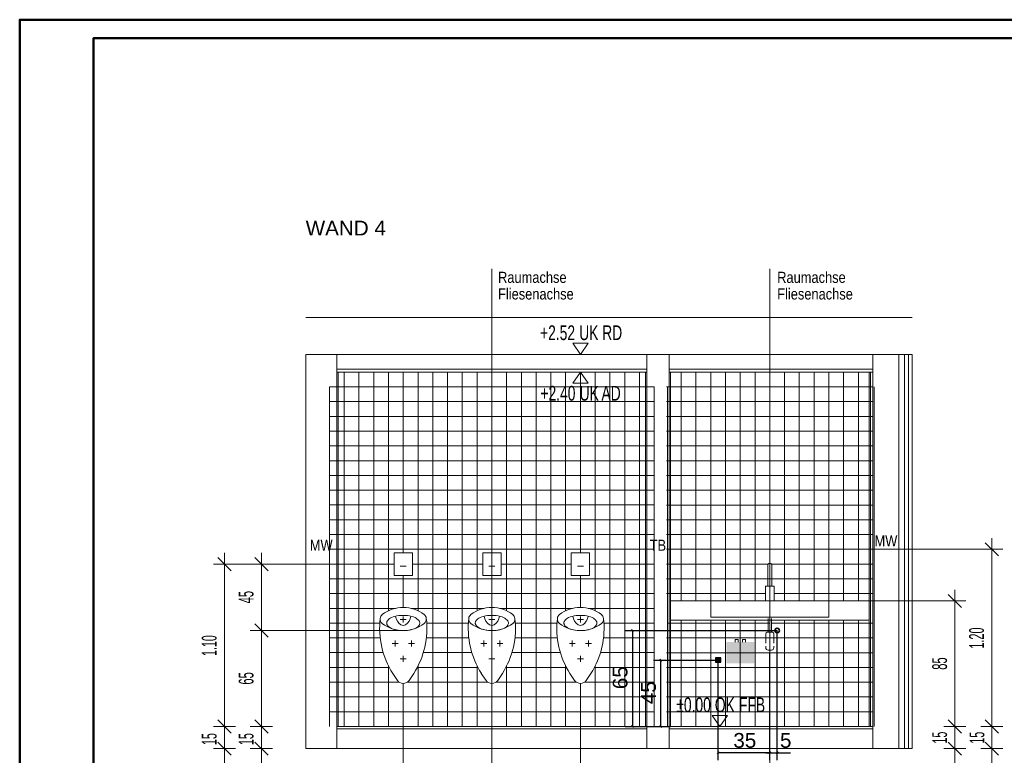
# Model space of a CAD drawing. Extents: x -123 to 337, y 549 to 1143.
# Tile 25 of 26: x -123 to 143, y 944 to 1143. Entities that reach past the tile are written whole.
import ezdxf
from ezdxf.lldxf.tags import DXFTag

# ---------------------------------------------------------------- set-up
doc = ezdxf.new("R2010")
doc.units = 0
doc.layers.get('0').update_dxf_attribs({"lineweight": 35})
doc.layers.add('D-304 Wandabwicklung Herren', color=7, linetype='Continuous', lineweight=25)
doc.layers.add('PLAN_D-304 Fliesenspiegel WC Herren', color=7, linetype='Continuous', lineweight=25)
for name, color, linetype, lineweight, true_color in [('Rahmen', 7, 'Continuous', 35, 0x009900), ('S_Durchlauferhitzer', 7, 'Continuous', 18, 0xb2b200), ('S_Kaltwasser', 7, 'Continuous', 35, 0x005e00), ('S_Steckdose', 5, 'Continuous', 25, 0x0000ff), ('X_Mass', 1, 'Continuous', 25, 0xff0000)]:
    doc.layers.add(name, color=color, linetype=linetype, lineweight=lineweight, true_color=true_color)
doc.styles.get("Standard").update_dxf_attribs({"font": 'arial.ttf'})
tags = doc.linetypes.add('STRICHPUNKT2_S5', pattern=[0.25, 0.2, -0.025, 0, -0.025]).pattern_tags.tags
tags[10:11] = [DXFTag(74, 4), DXFTag(75, 0), DXFTag(340, '0'), DXFTag(46, 1.0), DXFTag(50, 0.0), DXFTag(44, 0.0), DXFTag(45, 0.0)]
tags[8:9] = [DXFTag(74, 4), DXFTag(75, 0), DXFTag(340, '0'), DXFTag(46, 1.0), DXFTag(50, 0.0), DXFTag(44, 0.0), DXFTag(45, 0.0)]
tags[6:7] = [DXFTag(74, 4), DXFTag(75, 0), DXFTag(340, '0'), DXFTag(46, 1.0), DXFTag(50, 0.0), DXFTag(44, 0.0), DXFTag(45, 0.0)]
tags[4:5] = [DXFTag(74, 4), DXFTag(75, 0), DXFTag(340, '0'), DXFTag(46, 1.0), DXFTag(50, 0.0), DXFTag(44, 0.0), DXFTag(45, 0.0)]
tags = doc.linetypes.add('VERDECKT2_S2', pattern=[0.0675, 0.05, -0.0175]).pattern_tags.tags
tags[6:7] = [DXFTag(74, 4), DXFTag(75, 0), DXFTag(340, '0'), DXFTag(46, 1.0), DXFTag(50, 0.0), DXFTag(44, 0.0), DXFTag(45, 0.0)]
tags[4:5] = [DXFTag(74, 4), DXFTag(75, 0), DXFTag(340, '0'), DXFTag(46, 1.0), DXFTag(50, 0.0), DXFTag(44, 0.0), DXFTag(45, 0.0)]

# ---------------------------------------------------------------- blocks, each defined once
blk = doc.blocks.new('Maß-A07EA4Z3VH', base_point=(45.07, 951.13))
at = {"color": 0, "linetype": 'ByBlock', "lineweight": -2, "ltscale": 0.25}
for p, q in [((48.4, 969.39), (65.93, 969.39)), ((50.13, 969.66), (50.67, 969.13)), ((50.4, 951.39), (50.4, 969.39)), ((48.4, 951.39), (53.02, 951.39)), ((50.13, 951.66), (50.67, 951.13))]:
    blk.add_line(p, q, dxfattribs=at)
at = {"color": 0, "linetype": 'ByBlock', "lineweight": -2, "ltscale": 0.25, "insert": (45.07, 957.43), "char_height": 4, "attachment_point": 1, "rotation": 90}
blk.add_mtext('{\\fArial;45}', dxfattribs=at)
blk = doc.blocks.new('Maß-A07EA4Z5VH', base_point=(37.37, 951.13))
at = {"color": 0, "linetype": 'ByBlock', "lineweight": -2, "ltscale": 0.25}
for p, q in [((40.7, 977.39), (81.93, 977.39)), ((42.97, 977.13), (42.43, 977.66)), ((42.7, 977.39), (42.7, 951.39)), ((40.7, 951.39), (53.02, 951.39)), ((42.97, 951.13), (42.43, 951.66))]:
    blk.add_line(p, q, dxfattribs=at)
at = {"color": 0, "linetype": 'ByBlock', "lineweight": -2, "ltscale": 0.25, "insert": (37.37, 961.5), "char_height": 4, "attachment_point": 1, "rotation": 90}
blk.add_mtext('{\\fArial;65}', dxfattribs=at)
blk = doc.blocks.new('Maß-A07EA4Z7VH', base_point=(78.87, 942.3))
at = {"color": 0, "linetype": 'ByBlock', "lineweight": -2, "ltscale": 0.25}
for p, q in [((81.93, 942.3), (81.93, 977.39)), ((79.93, 942.3), (79.93, 971.13)), ((79.67, 944.03), (80.2, 944.57)), ((81.67, 944.03), (82.2, 944.57)), ((78.87, 944.3), (85.57, 944.3))]:
    blk.add_line(p, q, dxfattribs=at)
at = {"color": 0, "linetype": 'ByBlock', "lineweight": -2, "ltscale": 0.25, "insert": (82.69, 949.63), "char_height": 4, "attachment_point": 1}
blk.add_mtext('{\\fArial;5}', dxfattribs=at)
blk = doc.blocks.new('Maß-A07EA4Z9VH', base_point=(65.67, 942.3))
at = {"color": 0, "linetype": 'ByBlock', "lineweight": -2, "ltscale": 0.25}
for p, q in [((79.93, 942.3), (79.93, 971.39)), ((65.93, 942.3), (65.93, 969.39)), ((65.67, 944.03), (66.2, 944.57)), ((79.67, 944.03), (80.2, 944.57)), ((79.93, 944.3), (65.93, 944.3))]:
    blk.add_line(p, q, dxfattribs=at)
at = {"color": 0, "linetype": 'ByBlock', "lineweight": -2, "ltscale": 0.25, "insert": (70.05, 949.63), "char_height": 4, "attachment_point": 1}
blk.add_mtext('{\\fArial;35}', dxfattribs=at)
blk = doc.blocks.new('Referenz-A07EA4ZJVH', base_point=(-77.3, 601.53))
at = {"layer": 'D-304 Wandabwicklung Herren', "color": 0, "linetype": 'STRICHPUNKT2_S5', "lineweight": 18, "ltscale": 0.18}
for p, q in [((4.62, 951.4), (4.62, 1075.41)), ((79.93, 951.39), (79.93, 1075.41))]:
    blk.add_line(p, q, dxfattribs=at)
at = {"layer": 'D-304 Wandabwicklung Herren', "color": 0, "lineweight": 13}
for p, q in [((-45.82, 1062.19), (118.47, 1062.19)), ((30.72, 1055.19), (26.52, 1055.19)), ((26.52, 1055.19), (28.62, 1052.19)), ((28.62, 1052.19), (30.72, 1055.19)), ((-45.82, 1052.19), (118.47, 1052.19)), ((-45.82, 945.39), (-45.82, 1052.19)), ((-37.38, 945.39), (-37.38, 1052.19)), ((46.62, 1052.19), (46.62, 945.39)), ((52.62, 1052.19), (52.62, 945.39)), ((107.87, 1052.19), (107.87, 945.39)), ((114.87, 1052.19), (114.87, 945.39)), ((116.47, 1052.19), (116.47, 945.39)), ((117.47, 1052.19), (117.47, 945.39)), ((118.47, 1052.19), (118.47, 945.39)), ((-37.38, 1048.19), (46.62, 1048.19)), ((-37.38, 1047.39), (46.62, 1047.39)), ((-36.98, 1047.39), (-36.98, 951.39)), ((-35.38, 951.4), (-35.38, 1047.39)), ((-31.38, 951.4), (-31.38, 1047.39)), ((-27.38, 951.4), (-27.38, 1047.39)), ((-23.38, 982.75), (-23.38, 1047.39)), ((-19.38, 998.42), (-19.38, 1047.39)), ((-15.38, 982.75), (-15.38, 1047.39)), ((-11.38, 951.4), (-11.38, 1047.39)), ((-7.38, 951.4), (-7.38, 1047.39)), ((-3.38, 951.4), (-3.38, 1047.39)), ((0.62, 982.75), (0.62, 1047.39)), ((4.62, 998.42), (4.62, 1047.39)), ((8.62, 982.75), (8.62, 1047.39)), ((12.62, 951.4), (12.62, 1047.4)), ((16.62, 951.4), (16.62, 1047.4)), ((20.62, 951.4), (20.62, 1047.39)), ((24.62, 982.75), (24.62, 1047.39)), ((26.52, 1044.39), (28.62, 1047.39)), ((28.62, 1047.39), (30.72, 1044.39)), ((28.62, 998.42), (28.62, 1047.39)), ((32.62, 982.75), (32.62, 1047.39)), ((36.62, 951.4), (36.62, 1047.39)), ((40.62, 951.4), (40.62, 1047.39)), ((44.62, 951.4), (44.62, 1047.39)), ((46.22, 1047.39), (46.22, 951.39)), ((52.62, 1048.19), (107.87, 1048.19)), ((52.62, 1047.39), (107.87, 1047.39)), ((53.02, 1047.39), (53.02, 951.39)), ((55.93, 985.39), (55.93, 1047.39)), ((59.93, 985.39), (59.93, 1047.39)), ((63.93, 985.39), (63.93, 1047.39)), ((67.93, 985.39), (67.93, 1047.39)), ((71.93, 985.39), (71.93, 1047.39)), ((75.93, 985.39), (75.93, 1047.39)), ((79.93, 951.39), (79.93, 1047.39)), ((83.93, 985.39), (83.93, 1047.39)), ((87.93, 985.39), (87.93, 1047.39)), ((91.93, 985.39), (91.93, 1047.39)), ((95.93, 985.39), (95.93, 1047.39)), ((99.93, 985.39), (99.93, 1047.39)), ((103.93, 985.39), (103.93, 1047.39)), ((106.85, 1047.39), (106.85, 951.39)), ((107.25, 1047.39), (107.25, 951.39)), ((-39.38, 951.4), (-39.38, 1043.4)), ((48.62, 1043.4), (-39.38, 1043.4)), ((30.72, 1044.39), (26.52, 1044.39)), ((48.62, 951.4), (48.62, 1043.4)), ((107.93, 1043.39), (51.93, 1043.39)), ((52.25, 951.39), (52.25, 1043.39)), ((108.25, 951.39), (108.25, 1043.39)), ((48.62, 1039.4), (-39.38, 1039.4)), ((107.93, 1039.39), (51.93, 1039.39)), ((48.62, 1035.4), (-39.38, 1035.4)), ((107.93, 1035.39), (51.93, 1035.39)), ((48.62, 1031.4), (-39.38, 1031.4)), ((107.93, 1031.39), (51.93, 1031.39)), ((59.93, 1031.39), (99.93, 1031.39)), ((59.93, 1031.39), (59.93, 999.39)), ((99.93, 1031.39), (99.93, 999.39)), ((48.62, 1027.4), (-39.38, 1027.4)), ((107.93, 1027.39), (51.93, 1027.39)), ((48.62, 1023.4), (-39.38, 1023.4)), ((107.93, 1023.39), (51.93, 1023.39)), ((48.62, 1019.4), (-39.38, 1019.4)), ((107.93, 1019.39), (51.93, 1019.39)), ((48.62, 1015.4), (-39.38, 1015.4)), ((107.93, 1015.39), (51.93, 1015.39)), ((48.62, 1011.4), (-39.38, 1011.4)), ((107.93, 1011.39), (51.93, 1011.39)), ((48.62, 1007.4), (-39.38, 1007.4)), ((107.93, 1007.39), (51.93, 1007.39)), ((48.62, 1003.4), (-39.38, 1003.4)), ((107.93, 1003.39), (51.93, 1003.39)), ((141.87, 997.59), (138.27, 1001.19)), ((140.07, 999.39), (140.07, 1002.39)), ((-67.82, 995.4), (-67.82, 998.4)), ((-57.82, 995.4), (-57.82, 998.4)), ((48.62, 999.4), (-39.38, 999.4)), ((-16.9, 998.42), (-21.86, 998.42)), ((-21.86, 998.42), (-21.86, 992.28)), ((-16.9, 998.42), (-16.9, 992.28)), ((7.1, 998.42), (2.14, 998.42)), ((2.14, 998.42), (2.14, 992.28)), ((7.1, 998.42), (7.1, 992.28)), ((31.1, 998.42), (26.14, 998.42)), ((26.14, 998.42), (26.14, 992.28)), ((31.1, 998.42), (31.1, 992.28)), ((107.93, 999.39), (51.93, 999.39)), ((99.93, 999.39), (59.93, 999.39)), ((140.07, 999.39), (137.07, 999.39)), ((140.07, 999.39), (143.07, 999.39)), ((140.07, 951.39), (140.07, 999.39)), ((-67.82, 995.4), (-70.82, 995.4)), ((-66.02, 993.6), (-69.62, 997.2)), ((-67.82, 995.4), (-64.82, 995.4)), ((-67.82, 951.39), (-67.82, 995.4)), ((-57.82, 995.4), (-60.82, 995.4)), ((-56.02, 993.6), (-59.62, 997.2)), ((-57.82, 995.4), (-54.82, 995.4)), ((-57.82, 977.36), (-57.82, 995.4)), ((-21.86, 995.4), (-39.38, 995.4)), ((2.14, 995.4), (-16.9, 995.4)), ((26.14, 995.4), (7.1, 995.4)), ((48.62, 995.4), (31.1, 995.4)), ((79.52, 995.39), (51.93, 995.39)), ((107.93, 995.39), (80.34, 995.39)), ((-20.18, 994.81), (-18.58, 994.81)), ((3.82, 994.81), (5.42, 994.81)), ((27.82, 994.81), (29.42, 994.81)), ((79.41, 995.07), (79.41, 989.39)), ((80.45, 995.07), (80.45, 989.39)), ((48.62, 991.4), (-39.38, 991.4)), ((-21.86, 992.28), (-16.9, 992.28)), ((-19.38, 983.65), (-19.38, 992.28)), ((2.14, 992.28), (7.1, 992.28)), ((4.62, 983.65), (4.62, 992.28)), ((26.14, 992.28), (31.1, 992.28)), ((28.62, 983.65), (28.62, 992.28)), ((79.41, 991.39), (51.93, 991.39)), ((79.41, 991.43), (80.45, 991.43)), ((107.93, 991.39), (80.45, 991.39)), ((48.62, 987.4), (-39.38, 987.4)), ((78.79, 987.39), (51.93, 987.39)), ((78.79, 985.39), (78.79, 989.39)), ((78.79, 989.39), (81.07, 989.39)), ((81.07, 985.39), (81.07, 989.39)), ((107.93, 987.39), (81.07, 987.39)), ((131.87, 983.59), (128.27, 987.19)), ((130.07, 985.39), (130.07, 988.39)), ((53.02, 985.39), (106.85, 985.39)), ((53.02, 980.19), (53.02, 985.39)), ((106.85, 985.39), (106.85, 980.19)), ((130.07, 985.39), (127.07, 985.39)), ((130.07, 985.39), (133.07, 985.39)), ((130.07, 951.39), (130.07, 985.39)), ((-21.53, 983.4), (-39.38, 983.4)), ((2.47, 983.4), (-17.24, 983.4)), ((26.47, 983.4), (6.76, 983.4)), ((48.62, 983.4), (30.76, 983.4)), ((-56.02, 975.56), (-59.62, 979.16)), ((-25.74, 979.4), (-39.38, 979.4)), ((-23.86, 979.52), (-23.87, 979.43)), ((-23.87, 979.49), (-23.87, 979.49)), ((-23.87, 979.43), (-23.87, 979.43)), ((-23.87, 979.43), (-23.87, 979.43)), ((-23.87, 979.43), (-23.86, 979.3)), ((-23.87, 979.34), (-23.87, 979.34)), ((-23.85, 979.62), (-23.86, 979.52)), ((-23.86, 979.56), (-23.86, 979.56)), ((-23.86, 979.3), (-23.83, 979.17)), ((-23.86, 979.26), (-23.86, 979.26)), ((-23.79, 979.8), (-23.85, 979.62)), ((-23.83, 979.17), (-23.79, 979.05)), ((-23.82, 979.74), (-23.82, 979.74)), ((-23.81, 979.09), (-23.81, 979.09)), ((-23.71, 979.96), (-23.79, 979.8)), ((-23.78, 979.85), (-23.78, 979.85)), ((-23.6, 980.13), (-23.71, 979.96)), ((-23.65, 980.08), (-23.65, 980.08)), ((-23.46, 980.28), (-23.6, 980.13)), ((-23.56, 980.18), (-23.56, 980.18)), ((-23.19, 980.52), (-23.46, 980.28)), ((-23.29, 980.45), (-23.29, 980.45)), ((-22.91, 980.73), (-23.19, 980.52)), ((-23.08, 980.6), (-23.08, 980.6)), ((-22.57, 980.93), (-22.91, 980.73)), ((-22.73, 980.87), (-22.73, 980.87)), ((-22.13, 981.09), (-22.57, 980.93)), ((-22.45, 980.99), (-22.45, 980.99)), ((-21.63, 981.23), (-22.13, 981.09)), ((-21.81, 981.19), (-21.81, 981.19)), ((-21.1, 981.34), (-21.63, 981.23)), ((-21.47, 981.28), (-21.47, 981.28)), ((-20.54, 981.42), (-21.1, 981.34)), ((-20.74, 981.41), (-20.74, 981.41)), ((-19.96, 981.47), (-20.54, 981.42)), ((-20.35, 981.45), (-20.35, 981.45)), ((-20.18, 980.35), (-18.58, 980.35)), ((-19.38, 981.49), (-19.96, 981.47)), ((-19.57, 981.49), (-19.57, 981.49)), ((-18.79, 981.47), (-19.38, 981.49)), ((-19.38, 981.15), (-19.38, 979.55)), ((-19.18, 981.49), (-19.18, 981.49)), ((-18.21, 981.42), (-18.79, 981.47)), ((-18.4, 981.45), (-18.4, 981.45)), ((-17.65, 981.34), (-18.21, 981.42)), ((-18.01, 981.4), (-18.01, 981.4)), ((-17.12, 981.23), (-17.65, 981.34)), ((-17.29, 981.28), (-17.29, 981.28)), ((-16.62, 981.09), (-17.12, 981.23)), ((-16.94, 981.19), (-16.94, 981.19)), ((-16.18, 980.92), (-16.62, 981.09)), ((-16.31, 980.99), (-16.31, 980.99)), ((-15.85, 980.73), (-16.18, 980.92)), ((-16.02, 980.87), (-16.02, 980.87)), ((-15.57, 980.51), (-15.85, 980.73)), ((-15.67, 980.59), (-15.67, 980.59)), ((-15.3, 980.28), (-15.57, 980.51)), ((-15.46, 980.44), (-15.46, 980.44)), ((-15.18, 980.15), (-15.3, 980.28)), ((-15.21, 980.19), (-15.21, 980.19)), ((-15.08, 980.01), (-15.18, 980.15)), ((-15.14, 980.1), (-15.14, 980.1)), ((-15, 979.87), (-15.08, 980.01)), ((-15.02, 979.92), (-15.02, 979.92)), ((-15.01, 978.97), (-14.95, 979.12)), ((-14.94, 979.72), (-15, 979.87)), ((-14.97, 979.82), (-14.97, 979.82)), ((-14.95, 979.12), (-14.91, 979.27)), ((-14.91, 979.57), (-14.94, 979.72)), ((-14.91, 979.62), (-14.91, 979.62)), ((-14.9, 979.42), (-14.91, 979.57)), ((-14.91, 979.27), (-14.9, 979.42)), ((-14.91, 979.22), (-14.91, 979.22)), ((-14.9, 979.52), (-14.9, 979.52)), ((-14.9, 979.32), (-14.9, 979.32)), ((-1.74, 979.4), (-13.02, 979.4)), ((0.14, 979.52), (0.13, 979.43)), ((0.13, 979.49), (0.13, 979.49)), ((0.13, 979.43), (0.13, 979.43)), ((0.13, 979.43), (0.13, 979.43)), ((0.13, 979.43), (0.14, 979.3)), ((0.13, 979.34), (0.13, 979.34)), ((0.15, 979.62), (0.14, 979.52)), ((0.14, 979.56), (0.14, 979.56)), ((0.14, 979.3), (0.17, 979.17)), ((0.14, 979.26), (0.14, 979.26)), ((0.21, 979.8), (0.15, 979.62)), ((0.17, 979.17), (0.21, 979.05)), ((0.18, 979.74), (0.18, 979.74)), ((0.19, 979.09), (0.19, 979.09)), ((0.29, 979.96), (0.21, 979.8)), ((0.22, 979.85), (0.22, 979.85)), ((0.4, 980.13), (0.29, 979.96)), ((0.35, 980.08), (0.35, 980.08)), ((0.54, 980.28), (0.4, 980.13)), ((0.44, 980.18), (0.44, 980.18)), ((0.81, 980.52), (0.54, 980.28)), ((0.71, 980.45), (0.71, 980.45)), ((1.09, 980.73), (0.81, 980.52)), ((0.92, 980.6), (0.92, 980.6)), ((1.43, 980.93), (1.09, 980.73)), ((1.27, 980.87), (1.27, 980.87)), ((1.87, 981.09), (1.43, 980.93)), ((1.55, 980.99), (1.55, 980.99)), ((2.37, 981.23), (1.87, 981.09)), ((2.19, 981.19), (2.19, 981.19)), ((2.9, 981.34), (2.37, 981.23)), ((2.53, 981.28), (2.53, 981.28)), ((3.46, 981.42), (2.9, 981.34)), ((3.26, 981.41), (3.26, 981.41)), ((4.04, 981.47), (3.46, 981.42)), ((3.65, 981.45), (3.65, 981.45)), ((3.82, 980.35), (5.42, 980.35)), ((4.62, 981.49), (4.04, 981.47)), ((4.43, 981.49), (4.43, 981.49)), ((5.21, 981.47), (4.62, 981.49)), ((4.62, 981.15), (4.62, 979.55)), ((4.82, 981.49), (4.82, 981.49)), ((5.79, 981.42), (5.21, 981.47)), ((5.6, 981.45), (5.6, 981.45)), ((6.35, 981.34), (5.79, 981.42)), ((5.99, 981.4), (5.99, 981.4)), ((6.88, 981.23), (6.35, 981.34)), ((6.71, 981.28), (6.71, 981.28)), ((7.38, 981.09), (6.88, 981.23)), ((7.06, 981.19), (7.06, 981.19)), ((7.82, 980.92), (7.38, 981.09)), ((7.69, 980.99), (7.69, 980.99)), ((8.15, 980.73), (7.82, 980.92)), ((7.98, 980.87), (7.98, 980.87)), ((8.43, 980.51), (8.15, 980.73)), ((8.33, 980.59), (8.33, 980.59)), ((8.7, 980.28), (8.43, 980.51)), ((8.54, 980.44), (8.54, 980.44)), ((8.82, 980.15), (8.7, 980.28)), ((8.79, 980.19), (8.79, 980.19)), ((8.92, 980.01), (8.82, 980.15)), ((8.86, 980.1), (8.86, 980.1)), ((9, 979.87), (8.92, 980.01)), ((8.98, 979.92), (8.98, 979.92)), ((8.99, 978.97), (9.05, 979.12)), ((9.06, 979.72), (9, 979.87)), ((9.03, 979.82), (9.03, 979.82)), ((9.05, 979.12), (9.09, 979.27)), ((9.09, 979.57), (9.06, 979.72)), ((9.09, 979.62), (9.09, 979.62)), ((9.1, 979.42), (9.09, 979.57)), ((9.09, 979.27), (9.1, 979.42)), ((9.09, 979.22), (9.09, 979.22)), ((9.1, 979.52), (9.1, 979.52)), ((9.1, 979.32), (9.1, 979.32)), ((22.26, 979.4), (10.98, 979.4)), ((24.14, 979.52), (24.13, 979.43)), ((24.13, 979.49), (24.13, 979.49)), ((24.13, 979.43), (24.13, 979.43)), ((24.13, 979.43), (24.13, 979.43)), ((24.13, 979.43), (24.14, 979.3)), ((24.13, 979.34), (24.13, 979.34)), ((24.15, 979.62), (24.14, 979.52)), ((24.14, 979.56), (24.14, 979.56)), ((24.14, 979.3), (24.17, 979.17)), ((24.14, 979.26), (24.14, 979.26)), ((24.21, 979.8), (24.15, 979.62)), ((24.17, 979.17), (24.21, 979.05)), ((24.18, 979.74), (24.18, 979.74)), ((24.19, 979.09), (24.19, 979.09)), ((24.29, 979.96), (24.21, 979.8)), ((24.22, 979.85), (24.22, 979.85)), ((24.4, 980.13), (24.29, 979.96)), ((24.35, 980.08), (24.35, 980.08)), ((24.54, 980.28), (24.4, 980.13)), ((24.44, 980.18), (24.44, 980.18)), ((24.81, 980.52), (24.54, 980.28)), ((24.71, 980.45), (24.71, 980.45)), ((25.09, 980.73), (24.81, 980.52)), ((24.92, 980.6), (24.92, 980.6)), ((25.43, 980.93), (25.09, 980.73)), ((25.27, 980.87), (25.27, 980.87)), ((25.87, 981.09), (25.43, 980.93)), ((25.55, 980.99), (25.55, 980.99)), ((26.37, 981.23), (25.87, 981.09)), ((26.19, 981.19), (26.19, 981.19)), ((26.9, 981.34), (26.37, 981.23)), ((26.53, 981.28), (26.53, 981.28)), ((27.46, 981.42), (26.9, 981.34)), ((27.26, 981.41), (27.26, 981.41)), ((28.04, 981.47), (27.46, 981.42)), ((27.65, 981.45), (27.65, 981.45)), ((27.82, 980.35), (29.42, 980.35)), ((28.62, 981.49), (28.04, 981.47)), ((28.43, 981.49), (28.43, 981.49)), ((29.21, 981.47), (28.62, 981.49)), ((28.62, 981.15), (28.62, 979.55)), ((28.82, 981.49), (28.82, 981.49)), ((29.79, 981.42), (29.21, 981.47)), ((29.6, 981.45), (29.6, 981.45)), ((30.35, 981.34), (29.79, 981.42)), ((29.99, 981.4), (29.99, 981.4)), ((30.88, 981.23), (30.35, 981.34)), ((30.71, 981.28), (30.71, 981.28)), ((31.38, 981.09), (30.88, 981.23)), ((31.06, 981.19), (31.06, 981.19)), ((31.82, 980.92), (31.38, 981.09)), ((31.69, 980.99), (31.69, 980.99)), ((32.15, 980.73), (31.82, 980.92)), ((31.98, 980.87), (31.98, 980.87)), ((32.43, 980.51), (32.15, 980.73)), ((32.33, 980.59), (32.33, 980.59)), ((32.7, 980.28), (32.43, 980.51)), ((32.54, 980.44), (32.54, 980.44)), ((32.82, 980.15), (32.7, 980.28)), ((32.79, 980.19), (32.79, 980.19)), ((32.92, 980.01), (32.82, 980.15)), ((32.86, 980.1), (32.86, 980.1)), ((33, 979.87), (32.92, 980.01)), ((32.98, 979.92), (32.98, 979.92)), ((32.99, 978.97), (33.05, 979.12)), ((33.06, 979.72), (33, 979.87)), ((33.03, 979.82), (33.03, 979.82)), ((33.05, 979.12), (33.09, 979.27)), ((33.09, 979.57), (33.06, 979.72)), ((33.09, 979.62), (33.09, 979.62)), ((33.1, 979.42), (33.09, 979.57)), ((33.09, 979.27), (33.1, 979.42)), ((33.09, 979.22), (33.09, 979.22)), ((33.1, 979.52), (33.1, 979.52)), ((33.1, 979.32), (33.1, 979.32)), ((48.62, 979.4), (34.98, 979.4)), ((79.8, 979.39), (52.25, 979.39)), ((106.85, 980.19), (53.02, 980.19)), ((55.93, 951.39), (55.93, 980.19)), ((59.93, 951.39), (59.93, 980.19)), ((63.93, 951.39), (63.93, 980.19)), ((67.93, 951.39), (67.93, 980.19)), ((71.93, 951.39), (71.93, 980.19)), ((75.93, 951.39), (75.93, 980.19)), ((79.48, 980.19), (79.48, 976.95)), ((80.38, 980.19), (80.38, 976.95)), ((107.93, 979.39), (80.38, 979.39)), ((83.93, 951.39), (83.93, 980.19)), ((87.93, 951.39), (87.93, 980.19)), ((91.93, 951.39), (91.93, 980.19)), ((95.93, 951.39), (95.93, 980.19)), ((99.93, 951.39), (99.93, 980.19)), ((103.93, 951.39), (103.93, 980.19)), ((-57.82, 977.36), (-60.82, 977.36)), ((-57.82, 977.36), (-54.82, 977.36)), ((-57.82, 951.39), (-57.82, 977.36)), ((-23.79, 979.05), (-23.73, 978.93)), ((-23.78, 979.01), (-23.78, 979.01)), ((-23.73, 978.93), (-23.66, 978.81)), ((-23.69, 978.85), (-23.69, 978.85)), ((-23.66, 978.81), (-23.58, 978.69)), ((-23.64, 978.77), (-23.64, 978.77)), ((-23.58, 978.69), (-23.36, 978.48)), ((-23.45, 978.54), (-23.45, 978.54)), ((-23.36, 978.48), (-23.1, 978.27)), ((-23.29, 978.4), (-23.29, 978.4)), ((-23.1, 978.27), (-22.84, 978.09)), ((-22.9, 978.14), (-22.9, 978.14)), ((-22.84, 978.09), (-22.55, 977.92)), ((-22.8, 978.02), (-22.8, 978.02)), ((-22.55, 977.92), (-22.16, 977.77)), ((-22.31, 977.81), (-22.31, 977.81)), ((-22.16, 977.77), (-21.73, 977.64)), ((-22.03, 977.72), (-22.03, 977.72)), ((-21.73, 977.64), (-21.26, 977.54)), ((-21.43, 977.57), (-21.43, 977.57)), ((-21.26, 977.54), (-20.77, 977.46)), ((-21.11, 977.5), (-21.11, 977.5)), ((-20.77, 977.46), (-20.27, 977.4)), ((-20.44, 977.41), (-20.44, 977.41)), ((-20.27, 977.4), (-19.75, 977.37)), ((-20.1, 977.38), (-20.1, 977.38)), ((-19.75, 977.37), (-19.23, 977.36)), ((-19.4, 977.36), (-19.4, 977.36)), ((-19.23, 977.36), (-18.7, 977.39)), ((-19.05, 977.36), (-19.05, 977.36)), ((-18.7, 977.39), (-18.19, 977.43)), ((-18.36, 977.41), (-18.36, 977.41)), ((-18.19, 977.43), (-17.7, 977.5)), ((-18.02, 977.45), (-18.02, 977.45)), ((-17.7, 977.5), (-17.22, 977.6)), ((-17.37, 977.56), (-17.37, 977.56)), ((-17.22, 977.6), (-16.77, 977.72)), ((-17.06, 977.63), (-17.06, 977.63)), ((-16.77, 977.72), (-16.36, 977.86)), ((-16.48, 977.8), (-16.48, 977.8)), ((-16.36, 977.86), (-15.99, 978.02)), ((-16.22, 977.9), (-16.22, 977.9)), ((-15.99, 978.02), (-15.67, 978.2)), ((-15.76, 978.13), (-15.76, 978.13)), ((-15.67, 978.2), (-15.44, 978.39)), ((-15.55, 978.26), (-15.55, 978.26)), ((-15.44, 978.39), (-15.26, 978.6)), ((-15.33, 978.53), (-15.33, 978.53)), ((-15.26, 978.6), (-15.09, 978.83)), ((-15.19, 978.68), (-15.19, 978.68)), ((-15.09, 978.83), (-15.01, 978.97)), ((-15.03, 978.93), (-15.03, 978.93)), ((-14.98, 979.02), (-14.98, 979.02)), ((0.21, 979.05), (0.27, 978.93)), ((0.22, 979.01), (0.22, 979.01)), ((0.27, 978.93), (0.34, 978.81)), ((0.31, 978.85), (0.31, 978.85)), ((0.34, 978.81), (0.42, 978.69)), ((0.36, 978.77), (0.36, 978.77)), ((0.42, 978.69), (0.64, 978.48)), ((0.55, 978.54), (0.55, 978.54)), ((0.64, 978.48), (0.9, 978.27)), ((0.71, 978.4), (0.71, 978.4)), ((0.9, 978.27), (1.16, 978.09)), ((1.1, 978.14), (1.1, 978.14)), ((1.16, 978.09), (1.45, 977.92)), ((1.2, 978.02), (1.2, 978.02)), ((1.45, 977.92), (1.84, 977.77)), ((1.69, 977.81), (1.69, 977.81)), ((1.84, 977.77), (2.27, 977.64)), ((1.97, 977.72), (1.97, 977.72)), ((2.27, 977.64), (2.74, 977.54)), ((2.57, 977.57), (2.57, 977.57)), ((2.74, 977.54), (3.23, 977.46)), ((2.89, 977.5), (2.89, 977.5)), ((3.23, 977.46), (3.73, 977.4)), ((3.56, 977.41), (3.56, 977.41)), ((3.73, 977.4), (4.25, 977.37)), ((3.9, 977.38), (3.9, 977.38)), ((4.25, 977.37), (4.77, 977.36)), ((4.6, 977.36), (4.6, 977.36)), ((4.77, 977.36), (5.3, 977.39)), ((4.95, 977.36), (4.95, 977.36)), ((5.3, 977.39), (5.81, 977.43)), ((5.64, 977.41), (5.64, 977.41)), ((5.81, 977.43), (6.3, 977.5)), ((5.98, 977.45), (5.98, 977.45)), ((6.3, 977.5), (6.78, 977.6)), ((6.63, 977.56), (6.63, 977.56)), ((6.78, 977.6), (7.23, 977.72)), ((6.94, 977.63), (6.94, 977.63)), ((7.23, 977.72), (7.64, 977.86)), ((7.52, 977.8), (7.52, 977.8)), ((7.64, 977.86), (8.01, 978.02)), ((7.78, 977.9), (7.78, 977.9)), ((8.01, 978.02), (8.33, 978.2)), ((8.24, 978.13), (8.24, 978.13)), ((8.33, 978.2), (8.56, 978.39)), ((8.45, 978.26), (8.45, 978.26)), ((8.56, 978.39), (8.74, 978.6)), ((8.67, 978.53), (8.67, 978.53)), ((8.74, 978.6), (8.91, 978.83)), ((8.81, 978.68), (8.81, 978.68)), ((8.91, 978.83), (8.99, 978.97)), ((8.97, 978.93), (8.97, 978.93)), ((9.02, 979.02), (9.02, 979.02)), ((24.21, 979.05), (24.27, 978.93)), ((24.22, 979.01), (24.22, 979.01)), ((24.27, 978.93), (24.34, 978.81)), ((24.31, 978.85), (24.31, 978.85)), ((24.34, 978.81), (24.42, 978.69)), ((24.36, 978.77), (24.36, 978.77)), ((24.42, 978.69), (24.64, 978.48)), ((24.55, 978.54), (24.55, 978.54)), ((24.64, 978.48), (24.9, 978.27)), ((24.71, 978.4), (24.71, 978.4)), ((24.9, 978.27), (25.16, 978.09)), ((25.1, 978.14), (25.1, 978.14)), ((25.16, 978.09), (25.45, 977.92)), ((25.2, 978.02), (25.2, 978.02)), ((25.45, 977.92), (25.84, 977.77)), ((25.69, 977.81), (25.69, 977.81)), ((25.84, 977.77), (26.27, 977.64)), ((25.97, 977.72), (25.97, 977.72)), ((26.27, 977.64), (26.74, 977.54)), ((26.57, 977.57), (26.57, 977.57)), ((26.74, 977.54), (27.23, 977.46)), ((26.89, 977.5), (26.89, 977.5)), ((27.23, 977.46), (27.73, 977.4)), ((27.56, 977.41), (27.56, 977.41)), ((27.73, 977.4), (28.25, 977.37)), ((27.9, 977.38), (27.9, 977.38)), ((28.25, 977.37), (28.77, 977.36)), ((28.6, 977.36), (28.6, 977.36)), ((28.77, 977.36), (29.3, 977.39)), ((28.95, 977.36), (28.95, 977.36)), ((29.3, 977.39), (29.81, 977.43)), ((29.64, 977.41), (29.64, 977.41)), ((29.81, 977.43), (30.3, 977.5)), ((29.98, 977.45), (29.98, 977.45)), ((30.3, 977.5), (30.78, 977.6)), ((30.63, 977.56), (30.63, 977.56)), ((30.78, 977.6), (31.23, 977.72)), ((30.94, 977.63), (30.94, 977.63)), ((31.23, 977.72), (31.64, 977.86)), ((31.52, 977.8), (31.52, 977.8)), ((31.64, 977.86), (32.01, 978.02)), ((31.78, 977.9), (31.78, 977.9)), ((32.01, 978.02), (32.33, 978.2)), ((32.24, 978.13), (32.24, 978.13)), ((32.33, 978.2), (32.56, 978.39)), ((32.45, 978.26), (32.45, 978.26)), ((32.56, 978.39), (32.74, 978.6)), ((32.67, 978.53), (32.67, 978.53)), ((32.74, 978.6), (32.91, 978.83)), ((32.81, 978.68), (32.81, 978.68)), ((32.91, 978.83), (32.99, 978.97)), ((32.97, 978.93), (32.97, 978.93)), ((33.02, 979.02), (33.02, 979.02)), ((78.84, 973.99), (78.84, 976.48)), ((79.22, 976.95), (79.93, 976.95)), ((80.65, 976.95), (79.93, 976.95)), ((81.02, 973.99), (81.02, 976.48)), ((-25.63, 975.4), (-39.38, 975.4)), ((-22.38, 973.85), (-20.78, 973.85)), ((-21.58, 974.65), (-21.58, 973.05)), ((-16.38, 973.85), (-17.98, 973.85)), ((-17.18, 974.65), (-17.18, 973.05)), ((-1.63, 975.4), (-13.13, 975.4)), ((1.62, 973.85), (3.22, 973.85)), ((2.42, 974.65), (2.42, 973.05)), ((7.62, 973.85), (6.02, 973.85)), ((6.82, 974.65), (6.82, 973.05)), ((22.37, 975.4), (10.87, 975.4)), ((25.62, 973.85), (27.22, 973.85)), ((26.42, 974.65), (26.42, 973.05)), ((31.62, 973.85), (30.02, 973.85)), ((30.82, 974.65), (30.82, 973.05)), ((48.62, 975.4), (34.87, 975.4)), ((107.93, 975.39), (51.93, 975.39)), ((-24.81, 971.4), (-39.38, 971.4)), ((-0.81, 971.4), (-13.95, 971.4)), ((23.19, 971.4), (10.05, 971.4)), ((48.62, 971.4), (34.05, 971.4)), ((107.93, 971.39), (51.93, 971.39)), ((78.84, 972.74), (78.84, 973.19)), ((79.48, 972.1), (79.93, 972.1)), ((80.38, 972.1), (79.93, 972.1)), ((81.02, 972.74), (81.02, 973.19)), ((-20.18, 969.75), (-18.58, 969.75)), ((-19.38, 970.55), (-19.38, 968.95)), ((3.82, 969.75), (5.42, 969.75)), ((4.62, 970.55), (4.62, 968.95)), ((27.82, 969.75), (29.42, 969.75)), ((28.62, 970.55), (28.62, 968.95)), ((-23.18, 967.4), (-39.38, 967.4)), ((-23.38, 951.4), (-23.38, 967.8)), ((-22.23, 965.75), (-20.96, 963.89)), ((-17.8, 963.89), (-16.53, 965.75)), ((0.82, 967.4), (-15.58, 967.4)), ((-15.38, 951.4), (-15.38, 967.8)), ((0.62, 951.4), (0.62, 967.8)), ((1.77, 965.75), (3.04, 963.89)), ((6.2, 963.89), (7.47, 965.75)), ((24.82, 967.4), (8.42, 967.4)), ((8.62, 951.4), (8.62, 967.8)), ((24.62, 951.4), (24.62, 967.8)), ((25.77, 965.75), (27.04, 963.89)), ((30.2, 963.89), (31.47, 965.75)), ((48.62, 967.4), (32.42, 967.4)), ((32.62, 951.4), (32.62, 967.8)), ((107.93, 967.39), (51.93, 967.39)), ((-20.49, 963.4), (-39.38, 963.4)), ((3.51, 963.4), (-18.28, 963.4)), ((27.51, 963.4), (5.72, 963.4)), ((48.62, 963.4), (29.72, 963.4)), ((107.93, 963.39), (51.93, 963.39)), ((-19.38, 951.4), (-19.38, 963.05)), ((4.62, 951.4), (4.62, 963.05)), ((28.62, 951.4), (28.62, 963.05)), ((48.62, 959.4), (-39.38, 959.4)), ((107.93, 959.39), (51.93, 959.39)), ((48.62, 955.4), (-39.38, 955.4)), ((107.93, 955.39), (51.93, 955.39)), ((-66.02, 949.59), (-69.62, 953.19)), ((-56.02, 949.59), (-59.62, 953.19)), ((68.5, 954.39), (64.3, 954.39)), ((64.3, 954.39), (66.4, 951.39)), ((66.4, 951.39), (68.5, 954.39)), ((131.87, 949.59), (128.27, 953.19)), ((141.87, 949.59), (138.27, 953.19)), ((-67.82, 951.39), (-70.82, 951.39)), ((-67.82, 951.39), (-64.82, 951.39)), ((-67.82, 945.39), (-67.82, 951.39)), ((-57.82, 951.39), (-60.82, 951.39)), ((-57.82, 951.39), (-54.82, 951.39)), ((-57.82, 945.39), (-57.82, 951.39)), ((-37.38, 951.39), (46.62, 951.39)), ((-37.38, 950.79), (46.62, 950.79)), ((52.62, 951.39), (107.87, 951.39)), ((52.62, 950.79), (107.87, 950.79)), ((130.07, 951.39), (127.07, 951.39)), ((130.07, 951.39), (133.07, 951.39)), ((130.07, 946.01), (130.07, 951.39)), ((140.07, 951.39), (137.07, 951.39)), ((140.07, 951.39), (143.07, 951.39)), ((140.07, 949.2), (140.07, 951.39)), ((-66.02, 943.59), (-69.62, 947.19)), ((-56.02, 943.59), (-59.62, 947.19)), ((131.87, 943.59), (128.27, 947.19)), ((141.87, 943.59), (138.27, 947.19)), ((140.07, 945.39), (140.07, 949.2)), ((-67.82, 945.39), (-70.82, 945.39)), ((-67.82, 945.39), (-64.82, 945.39)), ((-67.82, 939.03), (-67.82, 945.39)), ((-57.82, 945.39), (-60.82, 945.39)), ((-57.82, 945.39), (-54.82, 945.39)), ((-57.82, 939.09), (-57.82, 945.39)), ((-45.82, 945.39), (118.47, 945.39)), ((130.07, 945.39), (127.07, 945.39)), ((130.07, 945.39), (130.07, 946.01)), ((130.07, 945.39), (133.07, 945.39)), ((130.07, 937.39), (130.07, 945.39)), ((140.07, 945.39), (137.07, 945.39)), ((140.07, 945.39), (143.07, 945.39)), ((140.07, 937.39), (140.07, 945.39))]:
    blk.add_line(p, q, dxfattribs=at)
at = {"layer": 'D-304 Wandabwicklung Herren', "color": 0, "lineweight": -2}
for p, q in [((28.62, 1052.19), (28.62, 1052.19)), ((28.62, 1052.19), (28.62, 1052.19)), ((28.62, 1052.19), (28.62, 1052.19)), ((28.62, 1052.19), (28.62, 1052.19)), ((28.62, 1047.39), (28.62, 1047.39)), ((28.62, 1047.39), (28.62, 1047.39)), ((28.62, 1047.39), (28.62, 1047.39)), ((28.62, 1047.39), (28.62, 1047.39)), ((66.4, 951.39), (66.4, 951.39)), ((66.4, 951.39), (66.4, 951.39)), ((66.4, 951.39), (66.4, 951.39)), ((66.4, 951.39), (66.4, 951.39))]:
    blk.add_line(p, q, dxfattribs=at)
at = {"layer": 'D-304 Wandabwicklung Herren', "color": 0, "linetype": 'VERDECKT2_S2', "lineweight": 13, "ltscale": 0.13}
for p, q in [((140.07, 999.39), (91.93, 999.39)), ((-21.86, 995.4), (-67.82, 995.4)), ((63.93, 980.99), (63.93, 985.39)), ((130.07, 985.39), (91.49, 985.39)), ((95.93, 985.39), (95.93, 980.99)), ((95.93, 980.99), (63.93, 980.99)), ((79.48, 979.16), (79.48, 980.66)), ((80.38, 979.16), (80.38, 980.66)), ((-19.38, 977.36), (-57.82, 977.36)), ((-19.38, 926.59), (-19.38, 963.05)), ((4.62, 926.59), (4.62, 963.05)), ((28.62, 926.59), (28.62, 963.05)), ((79.93, 926.22), (79.93, 962.67))]:
    blk.add_line(p, q, dxfattribs=at)
at = {"layer": 'D-304 Wandabwicklung Herren', "color": 0, "linetype": 'STRICHPUNKT2_S5', "lineweight": 13, "ltscale": 0.13}
blk.add_line((79.93, 971.13), (79.93, 996.54), dxfattribs=at)
at = {"layer": 'D-304 Wandabwicklung Herren', "color": 0, "lineweight": 13}
for centre, major_axis, end_param in [((79.93, 995.07), (0.52, 0), 3.141593), ((-19.38, 974.28), (5.69, 7.44), 1.306033), ((4.62, 974.28), (5.69, 7.44), 1.306033), ((28.62, 974.28), (5.69, 7.44), 1.306033), ((-2.89, 978), (-22.73, 2.68), 0.681968), ((-24.04, 980.5), (-1.59, 0.16), 0.964077), ((-24.04, 980.5), (-1.04, 1.22), 0.752853), ((-19.38, 986.72), (-5.69, -7.44), 1.306033), ((-18.08, 981.8), (-3.39, -0.53), 0.822275), ((-20.68, 981.8), (1.92, -2.84), 0.822275), ((-35.87, 978), (19.34, -12.25), 0.681968), ((-14.73, 980.5), (1.59, 0.18), 0.752853), ((-14.73, 980.5), (1.04, -1.22), 0.964077), ((21.11, 978), (-22.73, 2.68), 0.681968), ((-0.04, 980.5), (-1.59, 0.16), 0.964077), ((-0.04, 980.5), (-1.04, 1.22), 0.752853), ((4.62, 986.72), (-5.69, -7.44), 1.306033), ((5.92, 981.8), (-3.39, -0.53), 0.822275), ((3.32, 981.8), (1.92, -2.84), 0.822275), ((-11.87, 978), (19.34, -12.25), 0.681968), ((9.27, 980.5), (1.59, 0.18), 0.752853), ((9.27, 980.5), (1.04, -1.22), 0.964077), ((45.11, 978), (-22.73, 2.68), 0.681968), ((23.96, 980.5), (-1.59, 0.16), 0.964077), ((23.96, 980.5), (-1.04, 1.22), 0.752853), ((28.62, 986.72), (-5.69, -7.44), 1.306033), ((29.92, 981.8), (-3.39, -0.53), 0.822275), ((27.32, 981.8), (1.92, -2.84), 0.822275), ((12.13, 978), (19.34, -12.25), 0.681968), ((33.27, 980.5), (1.59, 0.18), 0.752853), ((33.27, 980.5), (1.04, -1.22), 0.964077), ((-19.38, 979.98), (-0.62, -1.03), 1.082354), ((4.62, 979.98), (-0.62, -1.03), 1.082354), ((28.62, 979.98), (-0.62, -1.03), 1.082354), ((79.32, 976.48), (-0.102, 0.469), 1.356659), ((80.54, 976.48), (0.48, 0), 1.356658), ((79.48, 972.74), (-0.64, 0), 1.570796), ((80.38, 972.74), (0, -0.64), 1.570796), ((-19.38, 964.96), (-1.58, -1.07), 1.949443), ((4.62, 964.96), (-1.58, -1.07), 1.949443), ((28.62, 964.96), (-1.58, -1.07), 1.949443)]:
    blk.add_ellipse(centre, major_axis=major_axis, ratio=1, start_param=0, end_param=end_param, dxfattribs=at)
at = {"layer": 'D-304 Wandabwicklung Herren', "color": 0, "lineweight": -2, "char_height": 3, "attachment_point": 1}
for s, insert in [('{\\W0.83;\\fArial;Raumachse}', (6.31, 1074.56)), ('{\\W0.83;\\fArial;Raumachse}', (81.94, 1074.56)), ('{\\W0.83;\\fArial;Fliesenachse}', (6.31, 1070.06)), ('{\\W0.83;\\fArial;Fliesenachse}', (81.94, 1070.06)), ('{\\W0.83;\\fArial;MW}', (108.31, 1003.19)), ('{\\W0.83;\\fArial;MW}', (-44.71, 1001.99)), ('{\\W0.83;\\fArial;TB}', (47.39, 1001.99))]:
    blk.add_mtext(s, dxfattribs=dict(at, insert=insert))
at = {"layer": 'D-304 Wandabwicklung Herren', "color": 0, "lineweight": 35, "char_height": 4, "attachment_point": 1}
for s, insert in [('{\\W0.67;\\fArial;+2.52}', (17.69, 1060.06)), ('{\\W0.67;\\fArial;UK}', (28.29, 1060.06)), ('{\\W0.67;\\fArial;RD}', (34.53, 1060.06)), ('{\\W0.67;\\fArial;+2.40}', (17.79, 1043.66)), ('{\\W0.67;\\fArial;UK}', (28.4, 1043.66)), ('{\\W0.67;\\fArial;AD}', (34.33, 1043.66)), ('{\\W0.67;\\fArial;±0.00}', (54.61, 959.26)), ('{\\W0.67;\\fArial;OK}', (65.03, 959.26)), ('{\\W0.67;\\fArial;FFB}', (71.59, 959.26))]:
    blk.add_mtext(s, dxfattribs=dict(at, insert=insert))
at = {"layer": 'D-304 Wandabwicklung Herren', "color": 0, "lineweight": 35, "char_height": 4, "attachment_point": 1, "rotation": 90}
for s, insert in [('{\\W0.66;\\fArial Narrow;45}', (-63.96, 984.75)), ('{\\W0.64;\\fArial Narrow;1.20}', (133.94, 972.5)), ('{\\W0.63;\\fArial Narrow;1.10}', (-73.96, 970.5)), ('{\\W0.66;\\fArial Narrow;85}', (123.94, 966.76)), ('{\\W0.66;\\fArial Narrow;65}', (-63.96, 962.74)), ('{\\W0.63;\\fArial Narrow;15}', (-73.96, 946.38)), ('{\\W0.63;\\fArial Narrow;15}', (-63.96, 946.38)), ('{\\W0.63;\\fArial Narrow;15}', (123.94, 946.78)), ('{\\W0.63;\\fArial Narrow;15}', (134.05, 946.76))]:
    blk.add_mtext(s, dxfattribs=dict(at, insert=insert))
at = {"layer": 'PLAN_D-304 Fliesenspiegel WC Herren', "color": 0, "lineweight": 35, "char_height": 4, "attachment_point": 1}
for s, insert in [('{\\fArial;WAND}', (-45.82, 1088.4)), ('{\\fArial;4}', (-27.21, 1088.4))]:
    blk.add_mtext(s, dxfattribs=dict(at, insert=insert))
blk = doc.blocks.new('Polylinie-A07EA4ZNVH', base_point=(70.54, 974.28))
at = {"color": 0, "linetype": 'ByBlock', "lineweight": -2, "ltscale": 0.18}
for p, q in [((71.34, 974.93), (70.54, 974.93)), ((70.54, 974.93), (70.54, 974.28)), ((71.34, 974.28), (71.34, 974.93))]:
    blk.add_line(p, q, dxfattribs=at)
blk = doc.blocks.new('Kreis-A07EA4ZPVH', base_point=(81.33, 976.79))
at = {"color": 0, "linetype": 'ByBlock', "lineweight": -2, "ltscale": 0.35}
blk.add_circle((81.93, 977.39), 0.6, dxfattribs=at)
blk = doc.blocks.new('Polylinie-A07EA4ZRVH', base_point=(72.54, 974.28))
at = {"color": 0, "linetype": 'ByBlock', "lineweight": -2, "ltscale": 0.18}
for p, q in [((72.54, 974.28), (72.54, 974.93)), ((72.54, 974.93), (73.34, 974.93)), ((73.34, 974.93), (73.34, 974.28))]:
    blk.add_line(p, q, dxfattribs=at)
blk = doc.blocks.new('Polygon-A07EA4ZTVH', base_point=(68.14, 968.53))
at = {"color": 0, "linetype": 'ByBlock', "lineweight": -2, "ltscale": 0.18}
blk.add_solid([(68.14, 974.25), (75.74, 974.25), (68.14, 968.53), (75.74, 968.53)], dxfattribs=at)
blk = doc.blocks.new('Schraffur-A07EA4ZVVH', base_point=(65.75, 969.35))
at = {"linetype": 'ByBlock', "lineweight": -2, "ltscale": 0.25}
blk.add_hatch(color=0, dxfattribs=at).paths.add_polyline_path([(65.83, 969.39), (65.83, 969.38), (65.82, 969.37), (65.82, 969.37), (65.81, 969.36), (65.8, 969.35), (65.79, 969.35), (65.78, 969.35), (65.77, 969.36), (65.76, 969.37), (65.75, 969.37), (65.75, 969.38), (65.75, 969.39), (65.75, 969.4), (65.75, 969.41), (65.76, 969.42), (65.77, 969.43), (65.78, 969.43), (65.79, 969.43), (65.8, 969.43), (65.81, 969.43), (65.82, 969.42), (65.82, 969.41), (65.83, 969.4)])
blk = doc.blocks.new('Kreis-A07EA4ZXVH', base_point=(65.53, 968.99))
at = {"color": 0, "linetype": 'ByBlock', "lineweight": -2, "ltscale": 0.25}
blk.add_circle((65.93, 969.39), 0.4, dxfattribs=at)
blk = doc.blocks.new('Polylinie-A07EA4ZZVH', base_point=(65.33, 968.79))
at = {"color": 0, "linetype": 'ByBlock', "lineweight": -2, "ltscale": 0.25}
for p, q in [((65.33, 969.99), (66.53, 969.99)), ((65.33, 968.79), (65.33, 969.99)), ((66.53, 968.79), (65.33, 968.79)), ((66.53, 969.99), (66.53, 968.79))]:
    blk.add_line(p, q, dxfattribs=at)
blk = doc.blocks.new('Kreis-A07EA501VH', base_point=(65.89, 969.35))
at = {"color": 0, "linetype": 'ByBlock', "lineweight": -2, "ltscale": 0.25}
blk.add_circle((65.93, 969.39), 0.04, dxfattribs=at)
blk = doc.blocks.new('Kreis-A07EA503VH', base_point=(66.04, 969.35))
at = {"color": 0, "linetype": 'ByBlock', "lineweight": -2, "ltscale": 0.25}
blk.add_circle((66.08, 969.39), 0.04, dxfattribs=at)
blk = doc.blocks.new('Schraffur-A07EA505VH', base_point=(66.04, 969.35))
at = {"linetype": 'ByBlock', "lineweight": -2, "ltscale": 0.25}
blk.add_hatch(color=0, dxfattribs=at).paths.add_polyline_path([(66.04, 969.39), (66.04, 969.4), (66.04, 969.41), (66.05, 969.42), (66.06, 969.43), (66.06, 969.43), (66.08, 969.43), (66.09, 969.43), (66.1, 969.43), (66.1, 969.42), (66.11, 969.41), (66.11, 969.4), (66.12, 969.39), (66.11, 969.38), (66.11, 969.37), (66.1, 969.37), (66.1, 969.36), (66.09, 969.35), (66.08, 969.35), (66.06, 969.35), (66.06, 969.36), (66.05, 969.37), (66.04, 969.37), (66.04, 969.38)])
blk = doc.blocks.new('Polygon-A07EA507VH', base_point=(65.13, 968.59))
at = {"color": 0, "linetype": 'ByBlock', "lineweight": -2, "ltscale": 0.25}
blk.add_solid([(65.13, 970.19), (66.73, 970.19), (65.13, 968.59), (66.73, 968.59)], dxfattribs=at)
blk = doc.blocks.new('Kreis-A07EA509VH', base_point=(65.75, 969.35))
at = {"color": 0, "linetype": 'ByBlock', "lineweight": -2, "ltscale": 0.25}
blk.add_circle((65.79, 969.39), 0.04, dxfattribs=at)

msp = doc.modelspace()

# ---------------------------------------------------------------- linework, layer by layer
at = {"layer": 'Rahmen', "lineweight": 50, "ltscale": 0.5}
for points in [[(336.69, 548.85), (336.69, 1142.85), (-123.31, 1142.85), (-123.31, 548.85), (-13.31, 548.85), (236.69, 548.85), (336.69, 548.85)], [(331.69, 553.85), (331.69, 1137.85), (-103.31, 1137.85), (-103.31, 553.85), (-18.31, 553.85), (231.69, 553.85), (331.69, 553.85)]]:
    msp.add_lwpolyline(points, close=True, dxfattribs=at)

# ---------------------------------------------------------------- block references
at = {"color": 251, "lineweight": 25, "ltscale": 0.25, "true_color": 0x585858}
msp.add_blockref('Referenz-A07EA4ZJVH', (-77.3, 601.53), dxfattribs=at)
at = {"layer": 'S_Durchlauferhitzer', "ltscale": 0.18}
for name, p in [('Polygon-A07EA4ZTVH', (68.14, 968.53)), ('Polylinie-A07EA4ZNVH', (70.54, 974.28)), ('Polylinie-A07EA4ZRVH', (72.54, 974.28))]:
    msp.add_blockref(name, p, dxfattribs=at)
at = {"layer": 'S_Kaltwasser', "ltscale": 0.35}
msp.add_blockref('Kreis-A07EA4ZPVH', (81.33, 976.79), dxfattribs=at)
at = {"layer": 'S_Steckdose', "ltscale": 0.25}
msp.add_blockref('Polygon-A07EA507VH', (65.13, 968.59), dxfattribs=at)
at = {"layer": 'S_Steckdose', "color": 8, "ltscale": 0.25, "true_color": 0x808080}
for name, p in [('Polylinie-A07EA4ZZVH', (65.33, 968.79)), ('Kreis-A07EA4ZXVH', (65.53, 968.99)), ('Schraffur-A07EA4ZVVH', (65.75, 969.35)), ('Kreis-A07EA509VH', (65.75, 969.35)), ('Kreis-A07EA501VH', (65.89, 969.35)), ('Kreis-A07EA503VH', (66.04, 969.35)), ('Schraffur-A07EA505VH', (66.04, 969.35))]:
    msp.add_blockref(name, p, dxfattribs=at)
at = {"layer": 'X_Mass', "ltscale": 0.25}
for name, p in [('Maß-A07EA4Z5VH', (37.37, 951.13)), ('Maß-A07EA4Z7VH', (78.87, 942.3)), ('Maß-A07EA4Z9VH', (65.67, 942.3)), ('Maß-A07EA4Z3VH', (45.07, 951.13))]:
    msp.add_blockref(name, p, dxfattribs=at)

doc.saveas('drawing.dxf')
